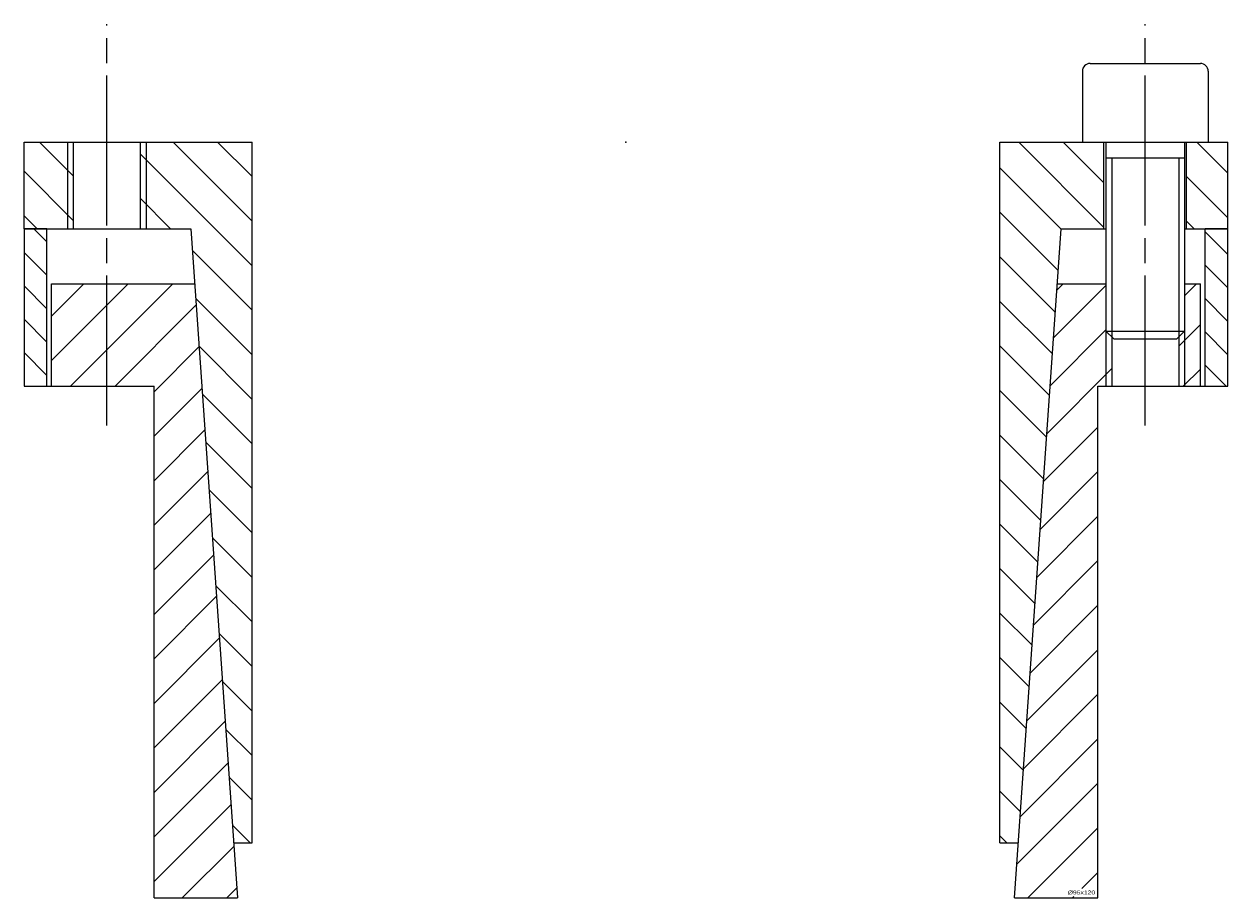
# Model space of a CAD drawing. Extents: x -77 to 77, y -76 to 365.
# Tile 2 of 2: x -76 to 76, y 254 to 365. Entities that reach past the tile are written whole.
import ezdxf
from ezdxf.enums import TextEntityAlignment as Align

# ---------------------------------------------------------------- set-up
doc = ezdxf.new("R2010")
doc.units = 0
doc.linetypes.add('CADRA_CENTERLINE', pattern=[25.4, 19.05, -1.5875, 3.175, -1.5875])
doc.linetypes.add('CADRA_SOLID', pattern=[0])
doc.layers.get('0').update_dxf_attribs({"color": 112, "linetype": 'CADRA_SOLID'})

# ---------------------------------------------------------------- blocks, each defined once
blk = doc.blocks.new('_X0')
for p, q in [((-63.25, -18), (-73, -27.75)), ((-68.91, -18), (-73, -22.09)), ((-57.6, -18), (-70.6, -31)), ((61, -18.2), (54.33, -24.87)), ((55.54, -18), (54.76, -18.78)), ((72.51, -18), (71, -19.51)), ((-54.62, -20.68), (-64.94, -31)), ((61, -23.85), (53.9, -30.95)), ((73, -23.17), (70.25, -25.92)), ((-54.25, -25.97), (-59.98, -31.7)), ((61.75, -28.76), (53.48, -37.03)), ((73, -28.82), (70.82, -31)), ((-53.88, -31.26), (-59.98, -37.35)), ((-53.51, -36.54), (-59.98, -43.01)), ((59.98, -36.19), (53.05, -43.11)), ((-53.14, -41.83), (-59.98, -48.67)), ((59.98, -41.84), (52.63, -49.19)), ((-52.77, -47.12), (-59.98, -54.32)), ((59.98, -47.5), (52.2, -55.28)), ((-52.4, -52.4), (-59.98, -59.98)), ((59.98, -53.16), (51.78, -61.36)), ((-52.03, -57.69), (-59.98, -65.64)), ((59.98, -58.81), (51.35, -67.44)), ((-51.66, -62.98), (-59.98, -71.29)), ((59.98, -64.47), (50.93, -73.52)), ((-51.3, -68.27), (-59.98, -76.95)), ((59.98, -70.13), (50.5, -79.61)), ((-50.93, -73.55), (-59.98, -82.61)), ((59.98, -75.78), (50.08, -85.69)), ((-50.56, -78.84), (-59.98, -88.26)), ((59.98, -81.44), (49.65, -91.77)), ((-50.19, -84.13), (-59.98, -93.92)), ((59.98, -87.1), (51.08, -96)), ((-49.82, -89.41), (-56.4, -96)), ((59.98, -92.76), (57.92, -94.81)), ((-49.45, -94.7), (-50.75, -96)), ((56.74, -96), (56.92, -95.81))]:
    blk.add_line(p, q)
blk = doc.blocks.new('_X1')
for p, q in [((-73.6, -12.66), (-75.26, -11)), ((73.6, -11.37), (76.5, -14.27)), ((-76.5, -14.01), (-73.6, -16.91)), ((76.5, -18.51), (73.6, -15.61)), ((-73.6, -21.15), (-76.5, -18.25)), ((73.6, -19.86), (76.5, -22.76)), ((-76.5, -22.49), (-73.6, -25.39)), ((76.5, -27), (73.6, -24.1)), ((-73.6, -29.63), (-76.5, -26.73)), ((73.6, -28.34), (76.26, -31)), ((-76.5, -30.98), (-76.48, -31))]:
    blk.add_line(p, q)
blk = doc.blocks.new('_X2')
for p, q in [((-47.52, -10.04), (-57.56, 0)), ((60.75, -10.83), (49.92, 0)), ((60.75, -5.17), (55.58, 0)), ((76.5, -3.95), (72.55, 0)), ((-70.25, -4.28), (-74.53, 0)), ((-47.52, -15.7), (-61.75, -1.47)), ((-47.52, -4.38), (-51.9, 0)), ((-70.25, -9.94), (-76.5, -3.69)), ((55.3, -11.04), (47.52, -3.26)), ((76.5, -9.61), (71.25, -4.36)), ((-57.87, -11), (-61.75, -7.12)), ((54.93, -16.32), (47.52, -8.91)), ((-74.85, -11), (-76.5, -9.35)), ((72.23, -11), (71.25, -10.02)), ((-47.52, -21.35), (-55.11, -13.77)), ((54.56, -21.61), (47.52, -14.57)), ((-47.52, -27.01), (-54.68, -19.85)), ((54.19, -26.9), (47.52, -20.23)), ((-47.52, -32.67), (-54.26, -25.93)), ((53.82, -32.18), (47.52, -25.88)), ((-47.52, -38.33), (-53.83, -32.01)), ((53.45, -37.47), (47.52, -31.54)), ((-53.4, -38.1), (-47.52, -43.98)), ((53.08, -42.76), (47.52, -37.2)), ((-47.52, -49.64), (-52.98, -44.18)), ((52.71, -48.04), (47.52, -42.86)), ((52.34, -53.33), (47.52, -48.51)), ((-52.55, -50.26), (-47.52, -55.3)), ((51.97, -58.62), (47.52, -54.17)), ((-47.52, -60.95), (-52.13, -56.34)), ((51.6, -63.91), (47.52, -59.83)), ((-51.7, -62.43), (-47.52, -66.61)), ((51.23, -69.19), (47.52, -65.48)), ((-47.52, -72.27), (-51.28, -68.51)), ((50.86, -74.48), (47.52, -71.14)), ((-50.85, -74.59), (-47.52, -77.92)), ((50.49, -79.77), (47.52, -76.8)), ((-47.52, -83.58), (-50.43, -80.67)), ((50.12, -85.05), (47.52, -82.45)), ((-50, -86.75), (-47.76, -89)), ((48.41, -89), (47.52, -88.11))]:
    blk.add_line(p, q)
blk = doc.blocks.new('BLOCK1')
at = {"linetype": 'CADRA_CENTERLINE'}
for p, q in [((-66, -36), (-66, 15)), ((66, -36), (66, 15))]:
    blk.add_line(p, q, dxfattribs=at)
for p, q in [((59, 10), (73, 10)), ((58, 9), (58, 0)), ((74, 9), (74, 0)), ((-76.5, 0), (-47.52, 0)), ((-71, 0), (-71, -11)), ((-70.25, 0), (-70.25, -11)), ((-61.75, 0), (-61.75, -11)), ((-61, 0), (-61, -11)), ((-47.52, -89), (-47.52, 0)), ((47.52, 0), (61, 0)), ((58, 0), (74, 0)), ((61, 0), (61, -24)), ((71, 0), (71, -24)), ((71, 0), (76.5, 0)), ((-76.5, -11), (-76.5, 0)), ((47.52, -89), (47.52, 0)), ((60.75, -11), (60.75, 0)), ((71.25, -11), (71.25, 0)), ((76.5, -11), (76.5, 0)), ((61, -2), (71, -2)), ((61.75, -2), (61.75, -24.75)), ((70.25, -2), (70.25, -24.75)), ((-76.5, -11), (-55.3, -11)), ((-73.6, -11), (-76.5, -11)), ((-76.5, -11), (-76.5, -31)), ((-73.6, -31), (-73.6, -11)), ((-55.3, -11), (-49.36, -96)), ((49.36, -96), (55.3, -11)), ((55.3, -11), (61, -11)), ((71, -11), (76.5, -11)), ((76.5, -11), (73.6, -11)), ((73.6, -31), (73.6, -11)), ((76.5, -31), (76.5, -11)), ((-73, -31), (-73, -18)), ((-73, -18), (-54.81, -18)), ((54.81, -18), (61, -18)), ((71, -18), (73, -18)), ((73, -31), (73, -18)), ((61, -24), (62, -25)), ((61, -24), (71, -24)), ((61, -24), (61, -31)), ((71, -24), (70, -25)), ((71, -24), (71, -31)), ((61.75, -24.75), (61.75, -31)), ((62, -25), (70, -25)), ((70.25, -24.75), (70.25, -31)), ((-76.5, -31), (-73, -31)), ((-73, -31), (-59.98, -31)), ((-59.98, -96), (-59.98, -31)), ((59.98, -96), (59.98, -31)), ((59.98, -31), (73, -31)), ((73, -31), (76.5, -31)), ((-49.84, -89), (-47.52, -89)), ((47.52, -89), (49.84, -89)), ((-59.98, -96), (-49.36, -96)), ((49.36, -96), (59.98, -96))]:
    blk.add_line(p, q)
for centre, start, end in [((59, 9), 90, 180), ((73, 9), 0, 90)]:
    blk.add_arc(centre, 1, start, end)
blk.add_point((0, 0))
for name in ['_X2', '_X1', '_X0']:
    blk.add_blockref(name, (0, 0))
blk.add_text('%%c95x120', height=0.5).set_placement((56.14, -95.56), (59.63, -95.56), align=Align.FIT)

msp = doc.modelspace()

# ---------------------------------------------------------------- block references
msp.add_blockref('BLOCK1', (0, 350))

doc.saveas('drawing.dxf')
